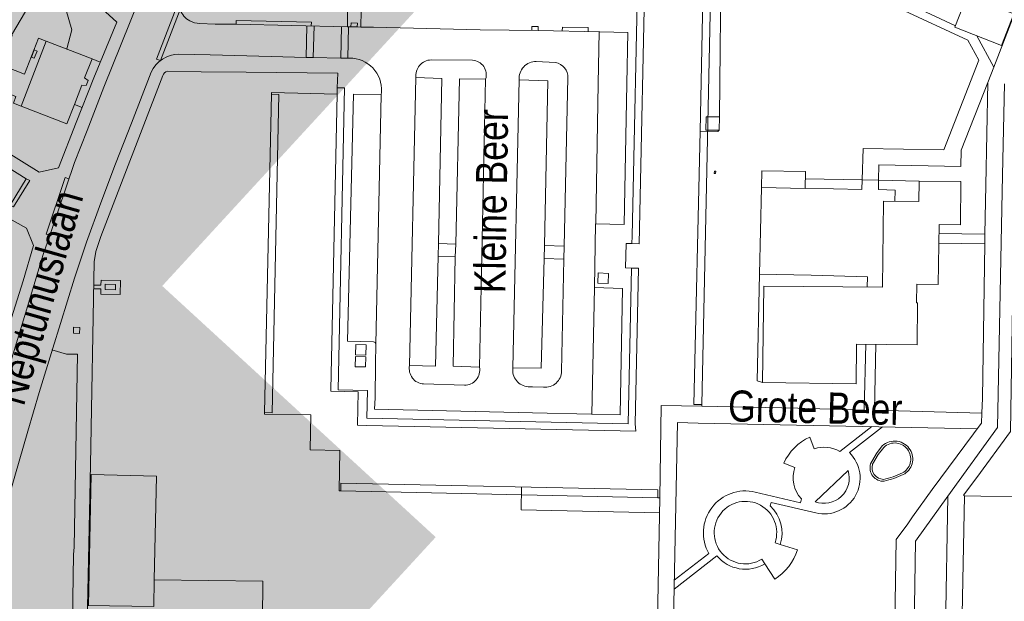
# Model space of a CAD drawing. Header units: metres. Extents: x 111546 to 149831, y 498798 to 507863.
# Tile 41 of 256: x 112670 to 112703, y 500527 to 500547. Entities that reach past the tile are written whole.
import ezdxf

# ---------------------------------------------------------------- set-up
doc = ezdxf.new("R2010")
doc.units = ezdxf.units.M
for name, color, linetype in [('bladindeeling kader-4', 170, 'Continuous'), ('bladindeling hatch kader 1', 254, 'Continuous'), ('bladindeling hatch kader 2', 254, 'Continuous')]:
    doc.layers.add(name, color=color, linetype=linetype)
doc.layers.add('bladindeling', color=7, linetype='Continuous', lineweight=5)
doc.styles.add('Zaanstad', font='ARIALN.TTF')

msp = doc.modelspace()

# ---------------------------------------------------------------- hatches: boundary and pattern name
at = {"layer": 'bladindeling hatch kader 1'}
h = msp.add_hatch(color=256, dxfattribs=at)
h.dxf.hatch_style = 1
h.paths.add_polyline_path([(112666.384, 500581.2794), (112692.3442, 500557.4199), (112673.3546, 500536.7585), (112647.3945, 500560.6181)])
at = {"layer": 'bladindeling hatch kader 2'}
h = msp.add_hatch(color=256, dxfattribs=at)
h.dxf.hatch_style = 1
h.paths.add_polyline_path([(112657.3788, 500553.2568), (112683.3389, 500529.3973), (112664.3494, 500508.7359), (112638.3893, 500532.5954)])

# ---------------------------------------------------------------- linework, layer by layer
at = {"layer": 'bladindeeling kader-4', "linetype": 'ByBlock', "const_width": 0.5}
for points in [[(112666.384, 500581.2794), (112692.3442, 500557.4199), (112673.3546, 500536.7585), (112647.3945, 500560.6181)], [(112657.3788, 500553.2568), (112683.3389, 500529.3973), (112664.3494, 500508.7359), (112638.3893, 500532.5954)]]:
    msp.add_lwpolyline(points, close=True, dxfattribs=at)
at = {"layer": 'bladindeling'}
for p, q in [((112692.8498, 500548.9447), (112692.525, 500533.8189)), ((112671.5811, 500547.9239), (112673.1, 500546.5171)), ((112699.3123, 500547.1621), (112700.948, 500546.3982)), ((112679.4141, 500546.3999), (112679.3886, 500545.3539)), ((112679.6518, 500546.3965), (112679.6238, 500545.3447)), ((112680.5615, 500546.3757), (112680.5412, 500545.3262)), ((112680.7973, 500546.3681), (112680.7763, 500545.325)), ((112689.1213, 500546.2016), (112689.0844, 500544.4818)), ((112701.6576, 500546.0682), (112702.2199, 500545.0272)), ((112701.3613, 500545.9257), (112701.7194, 500545.2627)), ((112672.2804, 500545.3074), (112672.5567, 500545.1941)), ((112683.5383, 500545.2701), (112684.9163, 500545.2575)), ((112687.0295, 500545.218), (112687.6723, 500545.1805)), ((112702.2199, 500545.0272), (112702.02, 500544.5214)), ((112683.0365, 500544.6794), (112682.8243, 500535.1127)), ((112685.3496, 500544.6289), (112685.1504, 500535.0599)), ((112686.4653, 500544.6079), (112686.2553, 500535.0389)), ((112689.0844, 500544.4818), (112689.0044, 500539.8201)), ((112678.004, 500533.5508), (112678.2347, 500544.127)), ((112680.2072, 500534.3062), (112680.4192, 500544.1344)), ((112680.4237, 500544.3407), (112680.4192, 500544.1344)), ((112681.8833, 500544.1026), (112681.7056, 500535.8196)), ((112671.6948, 500543.7869), (112671.9536, 500543.6846)), ((112700.3988, 500539.5023), (112701.9239, 500539.4804)), ((112700.3947, 500539.1755), (112701.9189, 500539.1538)), ((112701.9239, 500539.4804), (112701.9189, 500539.1538)), ((112683.7806, 500539.1679), (112684.3589, 500539.1456)), ((112687.2999, 500539.1048), (112687.9533, 500539.0759)), ((112683.7715, 500538.7507), (112684.3389, 500538.7283)), ((112687.2884, 500538.6746), (112687.9483, 500538.65)), ((112681.63, 500535.8986), (112680.7688, 500535.9186)), ((112680.2061, 500534.258), (112680.2072, 500534.3062)), ((112683.2921, 500534.5013), (112684.6442, 500534.4562)), ((112692.5238, 500533.7622), (112692.525, 500533.8189)), ((112695.7104, 500533.6941), (112692.5238, 500533.7622)), ((112678.0028, 500533.4942), (112678.004, 500533.5508)), ((112681.4031, 500533.1225), (112681.0935, 500533.1292)), ((112697.1062, 500532.2577), (112698.1762, 500533.0852)), ((112698.5219, 500533.0781), (112697.4277, 500532.224)), ((112700.6987, 500530.7775), (112702.3474, 500533.0498)), ((112696.1148, 500532.7328), (112696.2567, 500532.3435)), ((112672.2264, 500531.8272), (112672.1143, 500526.0995)), ((112695.6203, 500531.7281), (112695.245, 500531.8678)), ((112696.2863, 500530.5888), (112697.3842, 500531.6253)), ((112680.539, 500530.9493), (112691.0641, 500530.7216)), ((112691.0641, 500530.7216), (112691.1322, 500530.7221)), ((112699.3701, 500529.8575), (112699.5274, 500530.0859)), ((112694.9578, 500529.2255), (112695.1329, 500529.1671)), ((112695.1329, 500529.1671), (112695.7024, 500528.9909)), ((112693.0235, 500528.7926), (112691.6083, 500527.6887)), ((112691.6143, 500527.9782), (112692.7614, 500528.8638))]:
    msp.add_line(p, q, dxfattribs=at)
for points in [[(112702.2199, 500545.0272), (112704.4468, 500550.7993), (112701.6913, 500552.0864), (112701.6134, 500551.9197), (112697.9518, 500553.6442), (112690.4249, 500557.2052), (112686.6692, 500558.9863), (112685.6556, 500556.8478)], [(112680.7586, 500546.3683), (112680.7608, 500546.73), (112680.7736, 500547.8174), (112680.781, 500548.799), (112680.8001, 500550.3348), (112681.2488, 500550.327), (112681.2149, 500546.9085), (112681.2104, 500546.3571)], [(112690.6602, 500549.0484), (112690.6647, 500549.2547), (112690.4239, 500549.2599), (112690.2111, 500539.4087), (112690.206, 500539.168)], [(112690.6602, 500549.0484), (112690.4466, 500539.1624), (112690.206, 500539.168)], [(112693.1091, 500543.3762), (112693.1747, 500548.9749), (112692.851, 500549.0014)], [(112692.8498, 500548.9447), (112692.5918, 500548.9502), (112692.4717, 500542.901)], [(112696.2037, 500548.7711), (112698.8522, 500547.5221), (112699.1114, 500546.9619), (112701.3613, 500545.9257)], [(112671.5811, 500547.9239), (112671.007, 500548.4555), (112669.6024, 500546.0878), (112669.6253, 500546.0666), (112669.095, 500545.1655), (112670.0441, 500544.7986), (112670.5016, 500545.9913), (112670.7601, 500545.8919)], [(112674.1176, 500547.9749), (112672.6743, 500544.3676), (112672.1182, 500542.9196), (112671.7013, 500541.8606), (112670.8769, 500539.4295), (112670.6568, 500538.7998), (112670.0429, 500536.7472), (112669.5861, 500535.2481), (112669.2278, 500534.0195), (112668.6169, 500531.9486), (112668.0039, 500529.9789), (112667.5171, 500528.4999), (112666.9645, 500526.9629), (112666.84, 500526.6401), (112666.4409, 500525.6798), (112666.1188, 500524.9397), (112665.8412, 500524.358)], [(112671.4433, 500545.6414), (112671.6112, 500546.2663), (112671.3162, 500547.3122), (112671.5811, 500547.9239)], [(112673.1, 500546.5171), (112672.3408, 500544.6679), (112671.7569, 500543.1846)], [(112677.0629, 500546.4524), (112676.3747, 500546.46), (112675.8532, 500546.4748)], [(112677.0629, 500546.4524), (112677.0654, 500546.5814), (112679.5627, 500546.5271), (112679.5599, 500546.3981)], [(112677.0629, 500546.4524), (112680.7586, 500546.3683), (112681.0892, 500546.3625), (112681.2104, 500546.3571), (112681.6258, 500546.3523), (112685.1723, 500546.2722), (112687.0888, 500546.2469), (112689.1399, 500546.2013), (112690.0761, 500546.1834), (112690.0371, 500544.471)], [(112681.0892, 500546.3625), (112681.0918, 500546.4913), (112680.8819, 500546.4954), (112680.8793, 500546.3664)], [(112687.0888, 500546.2469), (112687.0904, 500546.3759), (112686.8805, 500546.3786), (112686.879, 500546.2496)], [(112687.8934, 500546.2297), (112687.8962, 500546.3587), (112688.7579, 500546.3403), (112688.755, 500546.2113)], [(112675.1664, 500545.4557), (112676.2003, 500545.4321), (112678.2278, 500545.3783)], [(112678.2278, 500545.3783), (112679.3886, 500545.3539), (112679.6238, 500545.3447), (112680.5412, 500545.3262), (112680.9387, 500545.3232)], [(112701.7194, 500545.2627), (112700.5625, 500542.2778), (112697.8797, 500542.3224), (112697.8518, 500541.2794), (112697.8432, 500540.9588), (112695.9542, 500541.0021)], [(112668.3941, 500527.3492), (112669.1895, 500529.7004), (112669.5064, 500530.6905), (112669.7156, 500531.439), (112670.1508, 500532.9366), (112670.5281, 500534.2142), (112670.9803, 500535.6868), (112671.2292, 500536.5116), (112671.702, 500538.0181), (112672.0955, 500539.2128), (112672.5737, 500540.5221), (112673.0656, 500541.8133), (112673.5938, 500543.1707), (112674.245, 500544.8576)], [(112674.6272, 500544.7469), (112672.577, 500539.3984), (112672.4122, 500538.9008), (112672.3511, 500538.5597), (112672.2264, 500531.8272)], [(112677.4014, 500544.8594), (112675.9081, 500544.8686), (112674.7882, 500544.8898)], [(112680.4237, 500544.3407), (112680.4383, 500544.8256), (112677.4014, 500544.8594)], [(112671.7569, 500543.1846), (112671.1735, 500541.6791), (112670.525, 500541.5346), (112667.9057, 500543.1617), (112668.6824, 500544.4755), (112669.7562, 500544.0544), (112669.67, 500543.8305), (112669.9287, 500543.7309)], [(112690.0371, 500544.471), (112689.9452, 500539.8), (112688.9972, 500539.8186), (112688.9617, 500537.7087), (112689.899, 500537.675), (112689.8174, 500533.4767), (112688.8787, 500533.5014), (112688.8694, 500533.5016), (112686.9024, 500533.543), (112684.0517, 500533.6074), (112681.6633, 500533.6647), (112681.6812, 500534.0367), (112681.6913, 500535.1552), (112681.7056, 500535.8196)], [(112682.8245, 500535.1127), (112683.6864, 500535.0964), (112683.7715, 500538.7507), (112683.7806, 500539.1679), (112683.8986, 500544.6524), (112683.0365, 500544.68)], [(112685.3498, 500544.6289), (112684.4812, 500544.643), (112684.3589, 500539.1456), (112684.3389, 500538.7283), (112684.2712, 500535.0912), (112685.1502, 500535.0599)], [(112686.4653, 500544.6079), (112687.4112, 500544.5678), (112687.2999, 500539.1048), (112687.2884, 500538.6746), (112687.1969, 500535.0269), (112686.2553, 500535.0389)], [(112687.8716, 500534.9247), (112687.9483, 500538.65), (112687.9533, 500539.0759), (112688.0821, 500544.6745)], [(112702.02, 500544.5214), (112701.1408, 500542.2641), (112701.1272, 500541.7305), (112698.4077, 500541.7797), (112698.3976, 500541.2684), (112698.3914, 500540.9624), (112698.9461, 500540.94), (112698.939, 500540.5687)], [(112702.02, 500544.5214), (112701.9542, 500541.1057), (112701.9239, 500539.4804)], [(112702.5739, 500544.4715), (112702.5077, 500541.4435), (112702.3474, 500533.0498)], [(112678.2347, 500544.127), (112678.4856, 500544.1217), (112678.2603, 500533.5451), (112678.004, 500533.5508)], [(112680.4192, 500544.1344), (112678.2357, 500544.182), (112678.2347, 500544.127)], [(112680.4479, 500534.301), (112680.6644, 500544.3355), (112680.4237, 500544.3407)], [(112680.7688, 500535.9186), (112680.959, 500544.1254), (112681.8833, 500544.1026)], [(112692.525, 500533.8189), (112692.267, 500533.8244), (112692.4717, 500542.901)], [(112692.4717, 500542.901), (112693.0603, 500542.8883), (112693.1028, 500542.93)], [(112668.5734, 500541.0081), (112669.5584, 500540.4466), (112670.0997, 500541.32), (112667.815, 500542.7481)], [(112670.0997, 500541.32), (112670.212, 500541.2584), (112669.6774, 500540.3821), (112669.5584, 500540.4466)], [(112671.5145, 500541.315), (112671.3905, 500541.3573), (112670.7543, 500539.4732), (112670.8769, 500539.4295)], [(112695.96, 500541.3179), (112697.8518, 500541.2794), (112698.3976, 500541.2684), (112699.7416, 500541.241)], [(112697.652, 500534.5064), (112697.6683, 500535.8263), (112699.6728, 500535.8017), (112699.6898, 500537.1917), (112699.6528, 500537.192), (112699.6606, 500537.8177), (112700.3778, 500537.8088), (112700.4024, 500539.8016), (112701.1124, 500539.7928), (112701.1301, 500541.2238), (112699.7416, 500541.241), (112699.7331, 500540.5589), (112698.5579, 500540.5733), (112698.5226, 500537.7125)], [(112702.9117, 500541.3504), (112702.7724, 500532.9201), (112701.6566, 500531.3943)], [(112694.5042, 500541.0241), (112694.4416, 500538.1512), (112696.1578, 500538.1134)], [(112669.5035, 500540.0131), (112669.7282, 500539.8919), (112670.106, 500539.6824), (112670.3363, 500539.1024), (112669.9905, 500537.9306), (112669.6618, 500536.8729), (112669.1912, 500535.3315), (112668.6898, 500533.6122), (112668.2763, 500532.2156), (112667.6284, 500530.1058), (112667.1987, 500528.8005), (112666.6698, 500527.3236), (112663.5011, 500530.1502), (112662.9499, 500530.6311)], [(112690.206, 500539.168), (112690.0156, 500539.1724), (112689.9972, 500538.3552), (112690.1886, 500538.351)], [(112701.9189, 500539.1538), (112701.8458, 500534.0334), (112701.8257, 500533.5258)], [(112690.1886, 500538.351), (112690.4291, 500538.3458), (112690.3197, 500533.1815), (112690.3355, 500532.9292), (112681.4031, 500533.1225)], [(112690.1886, 500538.351), (112690.0787, 500533.1756), (112681.4083, 500533.3633)], [(112672.3369, 500537.7888), (112672.5765, 500537.7849), (112672.5795, 500537.9517), (112673.2245, 500537.94), (112673.2161, 500537.476), (112672.5711, 500537.4873), (112672.5744, 500537.6595), (112672.3345, 500537.6636)], [(112694.5441, 500534.5448), (112694.3661, 500534.6026), (112694.4416, 500538.1512)], [(112698.0202, 500537.7173), (112698.0237, 500538.0592), (112696.1578, 500538.1134)], [(112688.96, 500537.693), (112688.8787, 500533.5014), (112688.8785, 500533.4947)], [(112698.5226, 500537.7125), (112694.5839, 500537.7505), (112694.5441, 500534.5448), (112697.652, 500534.5064)], [(112671.6845, 500529.0757), (112671.8037, 500535.4885), (112671.4282, 500535.4954), (112670.9507, 500535.6315)], [(112695.7104, 500533.6941), (112697.9182, 500533.6285), (112697.9715, 500535.8225)], [(112698.3061, 500535.8184), (112698.2579, 500533.6323), (112701.8257, 500533.5258)], [(112680.4479, 500534.301), (112681.428, 500534.2797), (112681.4083, 500533.3633)], [(112686.766, 500534.4101), (112686.9036, 500534.4013), (112687.2734, 500534.3944)], [(112681.0935, 500533.1292), (112681.1174, 500534.2383), (112680.2061, 500534.258)], [(112691.1322, 500530.7221), (112691.1745, 500533.7907), (112692.5238, 500533.7622)], [(112678.0028, 500533.4942), (112679.5439, 500533.4761), (112679.5236, 500532.3105), (112680.5058, 500532.2933), (112680.4822, 500530.9505), (112680.539, 500530.9493)], [(112701.8257, 500533.5258), (112701.8159, 500533.1991), (112701.6714, 500533.0143)], [(112701.6714, 500533.0143), (112692.4069, 500533.2021), (112691.723, 500533.2238), (112691.5754, 500526.1034), (112692.5438, 500526.0854), (112692.5472, 500526.209)], [(112699.5274, 500530.0859), (112700.1791, 500530.9908), (112701.5479, 500532.847), (112701.6714, 500533.0143)], [(112698.1313, 500531.8473), (112698.3317, 500532.1932), (112698.5188, 500532.4479)], [(112698.1931, 500531.8311), (112698.3861, 500532.1585), (112698.567, 500532.3919)], [(112674.3498, 500527.9968), (112674.4186, 500531.4424), (112672.2507, 500531.4918), (112672.1638, 500527.1425)], [(112701.2533, 500530.7795), (112701.2197, 500530.8115), (112701.6566, 500531.3943)], [(112680.539, 500530.9493), (112680.5434, 500531.2073), (112691.0692, 500530.9796), (112691.0641, 500530.7216)], [(112686.5414, 500531.0776), (112686.5245, 500530.3155), (112691.1222, 500530.2219)], [(112689.3078, 500526.0756), (112691.04, 500526.0752), (112691.1322, 500530.7221)], [(112703.4055, 500530.6765), (112703.4055, 500530.7429), (112701.2533, 500530.7795), (112700.9975, 500517.8368), (112700.5931, 500517.8449), (112700.5818, 500517.0508), (112700.9819, 500517.0429), (112700.8757, 500511.6743), (112691.9435, 500511.8526)], [(112694.2978, 500530.9113), (112695.8068, 500530.5513), (112695.8329, 500530.6851)], [(112696.3112, 500530.2175), (112694.8243, 500530.5656), (112694.8007, 500530.456)], [(112698.8504, 500526.0014), (112698.8522, 500526.0788), (112698.937, 500526.5578), (112698.9853, 500529.328), (112699.3701, 500529.8575)], [(112671.6845, 500529.0757), (112671.6633, 500528.8377), (112671.6179, 500525.8912)], [(112694.948, 500528.0169), (112694.6165, 500528.5272), (112694.5185, 500528.677)], [(112672.127, 500526.7508), (112677.9397, 500526.6712), (112677.9547, 500527.9467), (112674.3498, 500527.9968), (112674.3329, 500527.1034), (112672.1348, 500527.143)]]:
    msp.add_lwpolyline(points, dxfattribs=at)
for points in [[(112700.9301, 500546.3523), (112701.341, 500547.4049), (112702.8869, 500546.8014), (112702.476, 500545.7488)], [(112674.5508, 500545.2458), (112675.2039, 500546.9414), (112675.0801, 500546.989), (112674.4272, 500545.2937)], [(112671.6948, 500543.7869), (112671.9411, 500544.4275), (112672.0845, 500544.4165), (112672.1496, 500544.585), (112672.0336, 500544.6681), (112672.2804, 500545.3074), (112670.7601, 500545.8919), (112669.9287, 500543.7309), (112671.4493, 500543.1457)], [(112670.3594, 500545.5995), (112670.4552, 500545.5644), (112670.3611, 500545.3234), (112670.2672, 500545.3647)], [(112692.6637, 500542.9362), (112693.1028, 500542.93), (112693.1091, 500543.3762), (112692.6698, 500543.3824)], [(112692.9518, 500541.5769), (112692.942, 500541.4937), (112692.9817, 500541.489), (112692.9915, 500541.5723)], [(112694.5042, 500541.0241), (112694.5147, 500541.5824), (112695.9645, 500541.5553), (112695.954, 500540.997)], [(112689.0863, 500538.1888), (112689.4276, 500538.1757), (112689.4145, 500537.8339), (112689.0731, 500537.847)], [(112672.7165, 500537.6397), (112672.7197, 500537.8119), (112673.062, 500537.8059), (112673.0587, 500537.6337)], [(112671.6614, 500536.1865), (112671.67, 500536.3843), (112671.8785, 500536.375), (112671.8697, 500536.1774)], [(112681.3793, 500535.8028), (112681.0387, 500535.8118), (112681.0296, 500535.4669), (112681.3702, 500535.4579)], [(112681.0286, 500535.4145), (112681.3735, 500535.4063), (112681.3654, 500535.066), (112681.0205, 500535.0742)], [(112700.6145, 500526.3661), (112699.5794, 500526.396), (112699.6262, 500529.2778), (112700.6987, 500530.7775)]]:
    msp.add_lwpolyline(points, close=True, dxfattribs=at)
for centre, radius, start, end in [((112675.8617, 500547.1615), 0.6866, 198.86065, 240.50232), ((112675.9063, 500547.3251), 0.852, 243.31488, 266.42806), ((112675.1629, 500544.4523), 1.0034, 89.79956, 156.1722), ((112680.838, 500544.2695), 1.0585, 350.92454, 84.54432), ((112683.5583, 500544.7447), 0.5257, 92.17968, 187.07864), ((112684.8868, 500544.7735), 0.485, 342.65538, 86.51454), ((112687.0276, 500544.6536), 0.564, 89.80835, 184.54199), ((112687.5746, 500544.682), 0.5079, 359.14448, 78.91702), ((112674.8121, 500544.7008), 0.1905, 97.20326, 165.99537), ((112681.6284, 500535.8215), 0.0772, 358.61722, 88.82617), ((112683.32, 500535.0071), 0.5067, 167.9734, 266.84688), ((112684.6364, 500534.9767), 0.5205, 270.85961, 9.20247), ((112686.7985, 500534.9583), 0.5491, 171.55393, 266.60546), ((112687.3296, 500534.9336), 0.5421, 264.05233, 359.05709), ((112696.8232, 500531.1507), 1.7334, 114.11926, 155.56262), ((112696.5893, 500531.388), 1.0117, 59.2727, 109.18897), ((112698.9263, 500531.9994), 0.606, 31.31156, 132.24933), ((112698.9341, 500532.0128), 0.5277, 30.3862, 134.08239), ((112698.9436, 500532.009), 0.5862, 297.66677, 31.38244), ((112696.5908, 500531.3758), 1.1916, 256.43241, 45.38418), ((112698.9405, 500532.0097), 0.5238, 297.95443, 31.03064), ((112696.565, 500531.3775), 1.0076, 159.63641, 223.40469), ((112698.5603, 500531.7157), 0.4487, 162.94495, 272.11008), ((112698.5651, 500531.7204), 0.3881, 163.42676, 269.34598), ((112696.5818, 500531.3755), 0.8403, 249.41187, 17.2923), ((112698.0069, 500533.964), 2.6893, 281.88259, 296.00537), ((112697.6695, 500534.9007), 3.7449, 284.02097, 294.38728), ((112693.9749, 500529.5534), 1.3958, 76.62398, 209.60543), ((112693.9753, 500529.5622), 1.0386, 341.08415, 301.5349), ((112693.9264, 500529.5435), 1.2638, 342.67229, 46.2262), ((112693.9741, 500529.5847), 1.2373, 219.80317, 301.28021), ((112693.9958, 500529.5335), 1.7907, 302.12173, 342.36262)]:
    msp.add_arc(centre, radius, start, end, dxfattribs=at)

# ---------------------------------------------------------------- texts
at = {"layer": 'bladindeling', "color": 2, "style": 'Zaanstad'}
for s, height, rotation, p in [('Kleine Beer', 1.031992, 89.06928, (112686.0001, 500537.5093)), ('Neptunuslaan', 1.031992, 74.1493, (112670.0126, 500533.7283)), ('Grote Beer', 1.03199, 358.79359, (112693.3917, 500533.2593))]:
    msp.add_text(s, height=height, rotation=rotation, dxfattribs=at).set_placement(p)

doc.saveas('drawing.dxf')
